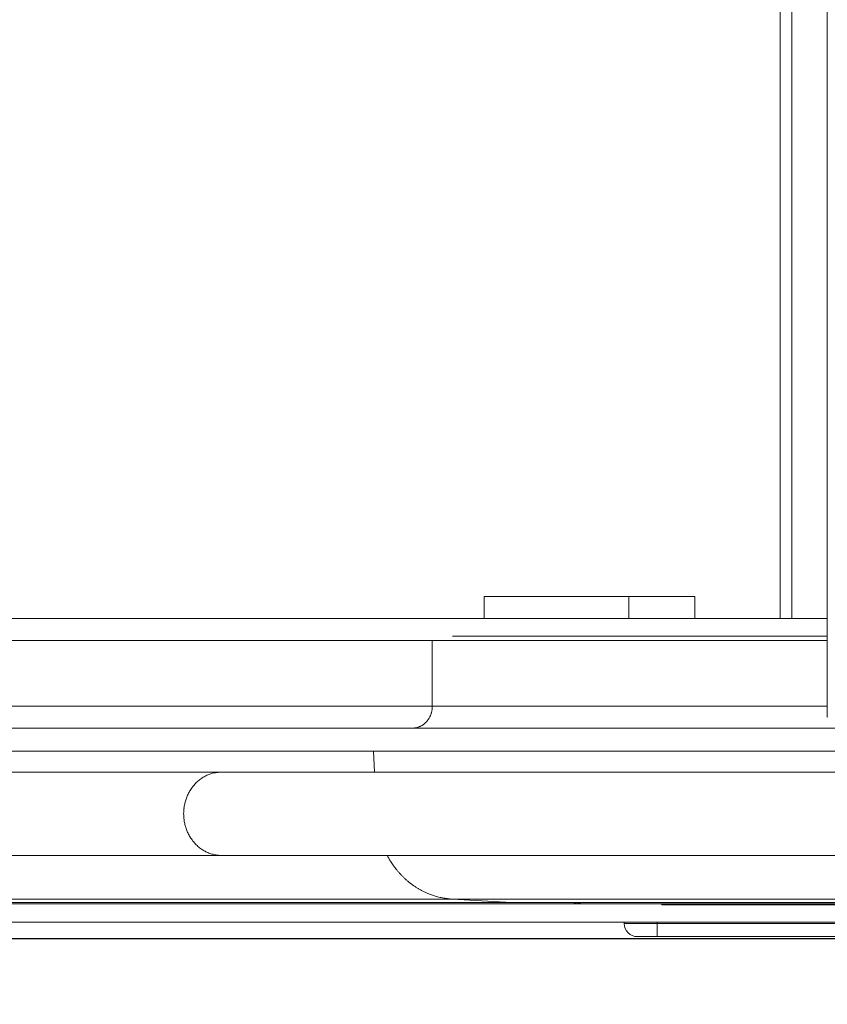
# Model space of a CAD drawing. Extents: x 0 to 59450, y 0 to 42050.
# Tile 234 of 256: x 34338 to 34522, y 35004 to 35228. Entities that reach past the tile are written whole.
import ezdxf

# ---------------------------------------------------------------- set-up
doc = ezdxf.new("R2010")
doc.units = 0
doc.header["$LTSCALE"] = 20
doc.header["$MEASUREMENT"] = 0
doc.layers.get('0').update_dxf_attribs({"linetype": 'CONTINUOUS'})
doc.layers.get('Defpoints').update_dxf_attribs({"linetype": 'CONTINUOUS'})
doc.dimstyles.new('DXF001', dxfattribs={"dimtxt": 3.1, "dimasz": 2, "dimexe": 2, "dimexo": 0.8, "dimgap": 0.09, "dimtad": 1, "dimdsep": 46, "dimtxsty": 'STANDARD', "dimcen": 0.09, "dimazin": 2, "dimtfac": 0.645161, "dimtdec": 4, "dimtmove": 0, "dimatfit": 3, "dimfxl": 1, "dimtvp": 0.66129, "dimtolj": 1, "dimtzin": 0, "dimarcsym": 0})

# ---------------------------------------------------------------- blocks, each defined once
blk = doc.blocks.new('_OPEN')
at = {"color": 0, "linetype": 'ByBlock', "lineweight": -2}
for p, q in [((-1, 0.166667), (0, 0)), ((0, 0), (-1, -0.166667)), ((0, 0), (-1, 0))]:
    blk.add_line(p, q, dxfattribs=at)
blk = doc.blocks.new('*D31')
at = {"color": 0, "linetype": 'Continuous', "lineweight": -2}
for p, q in [((40080.24, 35874.16), (40080.24, 34418.44)), ((34086.45, 35044.92), (34086.45, 34418.44)), ((34088.45, 34420.44), (40078.24, 34420.44))]:
    blk.add_line(p, q, dxfattribs=at)
at = {"layer": 'Defpoints', "color": 0, "linetype": 'Continuous'}
for p in [(40080.24, 35874.96), (34086.45, 35045.72), (40080.24, 34420.44)]:
    blk.add_point(p, dxfattribs=at)
at = {"color": 0, "linetype": 'Continuous', "lineweight": -2, "xscale": 2, "yscale": 2, "zscale": 2, "rotation": 180}
blk.add_blockref('_OPEN', (34086.45, 34420.44), dxfattribs=at)
at = {"color": 0, "linetype": 'Continuous', "lineweight": -2, "xscale": 2, "yscale": 2, "zscale": 2}
blk.add_blockref('_OPEN', (40080.24, 34420.44), dxfattribs=at)
at = {"color": 0, "linetype": 'Continuous', "lineweight": 13, "insert": (37257.25, 34460.53), "char_height": 80, "attachment_point": 5}
blk.add_mtext('\\A1;\\A1;5994', dxfattribs=at)
blk = doc.blocks.new('*D32')
at = {"color": 0, "linetype": 'Continuous', "lineweight": -2}
for p, q in [((36630.84, 38018.76), (33035.56, 38018.76)), ((33037.56, 35020.46), (33037.56, 38016.76)), ((34773.91, 35018.46), (33035.56, 35018.46))]:
    blk.add_line(p, q, dxfattribs=at)
at = {"layer": 'Defpoints', "color": 0, "linetype": 'Continuous'}
for p in [(33037.56, 38018.76), (36631.64, 38018.76), (34774.71, 35018.46)]:
    blk.add_point(p, dxfattribs=at)
at = {"color": 0, "linetype": 'Continuous', "lineweight": -2, "xscale": 2, "yscale": 2, "zscale": 2}
for p, rotation in [((33037.56, 38018.76), 90), ((33037.56, 35018.46), 270)]:
    blk.add_blockref('_OPEN', p, dxfattribs=dict(at, rotation=rotation))
at = {"color": 0, "linetype": 'Continuous', "lineweight": 13, "insert": (32997.47, 36692.51), "char_height": 80, "attachment_point": 5, "rotation": 90}
blk.add_mtext('\\A1;\\A1;3000', dxfattribs=at)

msp = doc.modelspace()

# ---------------------------------------------------------------- linework, layer by layer
at = {"color": 3, "linetype": 'Continuous', "lineweight": 13}
for p, q in [((34522.413, 35858.958), (34522.413, 35068.958)), ((34511.708, 35836.46), (34511.708, 35091.459)), ((34514.409, 35091.459), (34514.409, 35836.459)), ((34444.239, 35091.459), (34444.239, 35096.459)), ((34444.239, 35096.459), (34477.239, 35096.459)), ((34477.239, 35096.459), (34492.239, 35096.459)), ((34477.239, 35096.459), (34477.239, 35091.459)), ((34492.239, 35091.459), (34492.239, 35096.459)), ((34436.946, 35091.459), (34148.582, 35091.459)), ((34511.705, 35091.459), (34436.946, 35091.459)), ((34511.708, 35091.459), (34514.409, 35091.459)), ((34522.413, 35091.459), (34514.409, 35091.459)), ((34522.413, 35087.459), (34436.946, 35087.459)), ((34432.378, 35086.459), (34143.599, 35086.459)), ((34522.413, 35086.459), (34432.378, 35086.459)), ((34432.378, 35071.459), (34432.378, 35086.459)), ((34143.599, 35071.459), (34432.378, 35071.459)), ((34432.378, 35071.458), (34432.373, 35071.22)), ((34432.378, 35071.459), (34522.413, 35071.459)), ((34522.413, 35068.959), (34522.537, 35068.959)), ((34423.489, 35066.459), (34133.902, 35066.459)), ((34642.507, 35066.459), (34423.489, 35066.459)), ((34418.928, 35061.197), (34128.926, 35061.197)), ((34642.507, 35061.197), (34418.928, 35061.197)), ((34419.154, 35056.459), (34418.928, 35061.197)), ((34338.259, 35056.459), (34323.771, 35056.459)), ((34353.17, 35056.458), (34338.259, 35056.459)), ((34368.524, 35056.458), (34353.17, 35056.458)), ((34384.302, 35056.458), (34368.524, 35056.458)), ((34636.74, 35056.458), (34384.302, 35056.458)), ((34375.658, 35046.959), (34375.667, 35047.385)), ((34323.771, 35037.458), (34349.651, 35037.458)), ((34349.651, 35037.458), (34384.302, 35037.458)), ((34384.302, 35037.458), (34383.864, 35037.47)), ((34384.302, 35037.458), (34636.74, 35037.458)), ((34148.558, 35027.508), (34436.924, 35027.508)), ((34436.925, 35027.508), (34436.376, 35027.548)), ((34436.924, 35027.508), (34642.507, 35027.508)), ((34450.411, 35026.735), (34436.924, 35027.508)), ((34163.271, 35026.735), (34450.411, 35026.735)), ((34186.943, 35026.459), (34465.391, 35026.459)), ((34334.091, 35026.728), (34347.535, 35026.728)), ((34347.535, 35026.728), (34360.428, 35026.728)), ((34360.428, 35026.728), (34372.313, 35026.728)), ((34372.313, 35026.728), (34388.631, 35026.728)), ((34388.631, 35026.728), (34415.13, 35026.728)), ((34415.13, 35026.728), (34450.65, 35026.728)), ((34450.411, 35026.735), (34642.507, 35026.735)), ((34450.441, 35026.734), (34450.437, 35026.734)), ((34450.608, 35026.728), (34450.603, 35026.728)), ((34450.622, 35026.728), (34450.617, 35026.728)), ((34450.65, 35026.728), (34450.645, 35026.728)), ((34450.65, 35026.728), (34454.109, 35026.728)), ((34454.109, 35026.728), (34457.868, 35026.728)), ((34457.868, 35026.728), (34461.939, 35026.728)), ((34461.939, 35026.728), (34466.305, 35026.728)), ((34464.608, 35026.728), (34464.637, 35026.706)), ((34465.39, 35026.459), (34467.267, 35026.459)), ((34465.391, 35026.459), (34642.176, 35026.459)), ((34466.305, 35026.728), (34470.971, 35026.728)), ((34467.267, 35026.459), (34469.244, 35026.459)), ((34469.244, 35026.459), (34471.326, 35026.459)), ((34470.971, 35026.728), (34475.917, 35026.728)), ((34471.326, 35026.459), (34473.507, 35026.459)), ((34473.507, 35026.459), (34475.79, 35026.459)), ((34475.79, 35026.459), (34478.172, 35026.459)), ((34475.917, 35026.728), (34481.146, 35026.728)), ((34478.172, 35026.459), (34480.653, 35026.459)), ((34480.653, 35026.459), (34483.23, 35026.459)), ((34481.146, 35026.728), (34486.636, 35026.728)), ((34483.23, 35026.459), (34485.905, 35026.459)), ((34484.586, 35026.446), (34484.584, 35026.448)), ((34484.691, 35026.291), (34484.69, 35026.293)), ((34484.692, 35026.289), (34484.691, 35026.291)), ((34484.694, 35026.287), (34484.692, 35026.289)), ((34484.695, 35026.286), (34484.694, 35026.287)), ((34484.696, 35026.284), (34484.695, 35026.286)), ((34484.698, 35026.282), (34484.696, 35026.284)), ((34484.699, 35026.281), (34484.698, 35026.282)), ((34484.701, 35026.279), (34484.699, 35026.281)), ((34484.702, 35026.277), (34484.701, 35026.279)), ((34484.703, 35026.275), (34484.702, 35026.277)), ((34484.705, 35026.274), (34484.703, 35026.275)), ((34484.706, 35026.272), (34484.705, 35026.274)), ((34484.707, 35026.27), (34484.706, 35026.272)), ((34484.709, 35026.269), (34484.707, 35026.27)), ((34484.71, 35026.267), (34484.709, 35026.269)), ((34484.711, 35026.265), (34484.71, 35026.267)), ((34484.713, 35026.263), (34484.711, 35026.265)), ((34484.714, 35026.262), (34484.713, 35026.263)), ((34484.716, 35026.26), (34484.714, 35026.262)), ((34484.717, 35026.258), (34484.716, 35026.26)), ((34484.718, 35026.257), (34484.717, 35026.258)), ((34484.72, 35026.255), (34484.718, 35026.257)), ((34484.721, 35026.253), (34484.72, 35026.255)), ((34484.723, 35026.252), (34484.721, 35026.253)), ((34484.724, 35026.25), (34484.723, 35026.252)), ((34484.725, 35026.248), (34484.724, 35026.25)), ((34484.727, 35026.247), (34484.725, 35026.248)), ((34484.728, 35026.245), (34484.727, 35026.247)), ((34484.729, 35026.243), (34484.728, 35026.245)), ((34484.731, 35026.242), (34484.729, 35026.243)), ((34484.732, 35026.24), (34484.731, 35026.242)), ((34484.734, 35026.238), (34484.732, 35026.24)), ((34484.735, 35026.237), (34484.734, 35026.238)), ((34484.736, 35026.235), (34484.735, 35026.237)), ((34484.738, 35026.233), (34484.736, 35026.235)), ((34484.739, 35026.232), (34484.738, 35026.233)), ((34484.741, 35026.23), (34484.739, 35026.232)), ((34484.742, 35026.228), (34484.741, 35026.23)), ((34484.743, 35026.227), (34484.742, 35026.228)), ((34484.745, 35026.225), (34484.743, 35026.227)), ((34484.746, 35026.223), (34484.745, 35026.225)), ((34484.748, 35026.222), (34484.746, 35026.223)), ((34484.749, 35026.22), (34484.748, 35026.222)), ((34484.75, 35026.218), (34484.749, 35026.22)), ((34484.752, 35026.217), (34484.75, 35026.218)), ((34484.753, 35026.215), (34484.752, 35026.217)), ((34484.754, 35026.214), (34484.753, 35026.215)), ((34484.756, 35026.212), (34484.754, 35026.214)), ((34484.757, 35026.21), (34484.756, 35026.212)), ((34484.759, 35026.209), (34484.757, 35026.21)), ((34484.76, 35026.207), (34484.759, 35026.209)), ((34484.761, 35026.205), (34484.76, 35026.207)), ((34484.763, 35026.204), (34484.761, 35026.205)), ((34484.764, 35026.202), (34484.763, 35026.204)), ((34484.766, 35026.2), (34484.764, 35026.202)), ((34484.767, 35026.199), (34484.766, 35026.2)), ((34484.769, 35026.197), (34484.767, 35026.199)), ((34484.77, 35026.196), (34484.769, 35026.197)), ((34484.771, 35026.194), (34484.77, 35026.196)), ((34484.773, 35026.192), (34484.771, 35026.194)), ((34484.774, 35026.191), (34484.773, 35026.192)), ((34484.775, 35026.189), (34484.774, 35026.191)), ((34484.777, 35026.188), (34484.775, 35026.189)), ((34484.79, 35026.172), (34484.789, 35026.174)), ((34774.705, 35026.171), (34484.791, 35026.171)), ((34485.905, 35026.459), (34488.671, 35026.459)), ((34486.636, 35026.728), (34492.385, 35026.728)), ((34488.671, 35026.459), (34491.531, 35026.459)), ((34491.531, 35026.459), (34494.48, 35026.459)), ((34492.385, 35026.728), (34498.371, 35026.728)), ((34494.48, 35026.459), (34497.517, 35026.459)), ((34497.517, 35026.459), (34500.639, 35026.459)), ((34498.371, 35026.728), (34504.588, 35026.728)), ((34500.639, 35026.459), (34503.844, 35026.459)), ((34503.844, 35026.459), (34507.128, 35026.459)), ((34504.588, 35026.728), (34511.012, 35026.728)), ((34507.128, 35026.459), (34510.491, 35026.459)), ((34510.491, 35026.459), (34513.926, 35026.459)), ((34511.012, 35026.728), (34517.634, 35026.728)), ((34513.926, 35026.459), (34517.434, 35026.459)), ((34517.434, 35026.459), (34521.009, 35026.459)), ((34517.634, 35026.728), (34524.43, 35026.728)), ((34521.009, 35026.459), (34524.649, 35026.459)), ((34299.287, 35022.283), (34493.512, 35022.283)), ((34476.162, 35022.283), (34476.162, 35021.959)), ((34483.662, 35021.959), (34476.162, 35021.959)), ((34483.662, 35021.959), (34483.662, 35022.283)), ((34583.662, 35021.959), (34483.662, 35021.959)), ((34483.662, 35018.959), (34483.662, 35021.959)), ((34493.513, 35022.283), (34774.704, 35022.283)), ((34479.162, 35018.959), (34483.662, 35018.959)), ((34483.662, 35018.959), (34583.662, 35018.959))]:
    msp.add_line(p, q, dxfattribs=at)
for centre, radius, start, end in [((34427.031, 35071.443), 5.347, 335.81759, 338.64166), ((34426.955, 35071.461), 5.424, 338.75645, 341.52053), ((34426.932, 35071.467), 5.449, 341.53454, 344.26325), ((34426.902, 35071.464), 5.477, 344.37762, 347.06254), ((34426.844, 35071.477), 5.536, 347.06715, 349.6929), ((34426.676, 35071.492), 5.704, 349.84571, 352.35904), ((34426.838, 35071.47), 5.541, 352.36297, 354.91041), ((34427.206, 35071.441), 5.171, 354.86755, 357.54841), ((34427.657, 35070.975), 4.553, 301.62707, 304.82856), ((34427.674, 35070.971), 4.541, 304.67892, 307.93154), ((34427.579, 35071.076), 4.681, 308.05615, 311.23899), ((34427.509, 35071.156), 4.787, 311.23524, 314.36908), ((34427.464, 35071.191), 4.844, 314.47089, 317.5889), ((34427.411, 35071.239), 4.916, 317.58679, 320.67593), ((34427.339, 35071.288), 5.003, 320.767, 323.81196), ((34427.277, 35071.332), 5.078, 323.82282, 326.8277), ((34427.204, 35071.366), 5.158, 326.95563, 329.91394), ((34427.152, 35071.397), 5.219, 329.9027, 332.82133), ((34427.078, 35071.423), 5.296, 332.93969, 335.80637), ((34427.332, 35074.769), 8.323, 273.2983, 276.76728), ((34428.073, 35069.808), 3.312, 274.15116, 280.88436), ((34428.002, 35070.231), 3.741, 280.72859, 284.72012), ((34426.117, 35075.299), 9.138, 288.08116, 289.40611), ((34427.69, 35070.876), 4.444, 289.21348, 292.24134), ((34428.023, 35070.292), 3.778, 290.92598, 294.74133), ((34427.772, 35070.81), 4.353, 294.88846, 298.18016), ((34427.571, 35071.122), 4.723, 298.54287, 301.5776), ((34384.579, 35048.036), 8.486, 110.34037, 113.4648), ((34388.002, 35038.964), 18.182, 109.2011, 110.5165), ((34383.923, 35049.325), 7.07, 101.40053, 105.59868), ((34383.776, 35050.15), 6.232, 94.4136, 101.56736), ((34385.28, 35040.651), 15.838, 93.53983, 97.19511), ((34385.084, 35047.41), 9.317, 136.10532, 139.19218), ((34384.983, 35047.48), 9.195, 132.86494, 135.98643), ((34384.836, 35047.629), 8.986, 129.63313, 132.81857), ((34384.634, 35047.844), 8.692, 126.23357, 129.51438), ((34384.673, 35047.83), 8.726, 123.14727, 126.3856), ((34384.844, 35047.544), 9.058, 119.98243, 123.06299), ((34384.42, 35048.16), 8.313, 116.20478, 119.57636), ((34383.89, 35049.192), 7.153, 112.08532, 116.04224), ((34385.692, 35047.041), 10.028, 151.30218, 154.12658), ((34385.598, 35047.092), 9.922, 148.42599, 151.2983), ((34385.45, 35047.156), 9.762, 145.36101, 148.29525), ((34385.337, 35047.232), 9.625, 142.36027, 145.34466), ((34385.18, 35047.327), 9.443, 139.1912, 142.23802), ((34386.154, 35046.934), 10.499, 165.23219, 167.77921), ((34386.098, 35046.93), 10.446, 162.53439, 165.13291), ((34386.071, 35046.934), 10.419, 159.87539, 162.51474), ((34385.917, 35046.965), 10.264, 157.03205, 159.74212), ((34385.839, 35046.998), 10.179, 154.27211, 157.03151), ((34385.4, 35046.995), 9.741, 175.15486, 177.70566), ((34386.258, 35046.933), 10.601, 172.81674, 175.21128), ((34386.619, 35046.888), 10.966, 170.46436, 172.82308), ((34386.26, 35046.916), 10.607, 167.80812, 170.29086), ((34396.17, 35047.881), 20.533, 182.57349, 185.33085), ((34383.889, 35046.439), 8.176, 183.26254, 188.61969), ((34384.731, 35046.541), 9.023, 188.45706, 191.7105), ((34396.017, 35049.843), 20.767, 194.31227, 195.4562), ((34385.998, 35047.04), 10.363, 195.28494, 197.83242), ((34384.475, 35046.377), 8.711, 196.74396, 199.98626), ((34385.444, 35046.737), 9.745, 200.03124, 202.90553), ((34385.923, 35046.986), 10.283, 203.14535, 205.85939), ((34385.383, 35046.725), 9.684, 205.85766, 208.77809), ((34385.166, 35046.567), 9.417, 208.57423, 211.60589), ((34385.157, 35046.566), 9.409, 211.63024, 214.67588), ((34385.11, 35046.522), 9.345, 214.61762, 217.69094), ((34384.969, 35046.418), 9.171, 217.71687, 220.85392), ((34384.877, 35046.316), 9.034, 220.74371, 223.92804), ((34384.787, 35046.24), 8.916, 223.97971, 227.2006), ((34384.713, 35046.141), 8.793, 227.11571, 230.36997), ((34384.631, 35046.055), 8.675, 230.4212, 233.70344), ((34384.571, 35045.951), 8.556, 233.61974, 236.92833), ((34384.508, 35045.874), 8.457, 237.00081, 240.32184), ((34384.465, 35045.781), 8.355, 240.26031, 243.59333), ((34384.426, 35045.732), 8.294, 243.68655, 247.00946), ((34384.395, 35045.636), 8.193, 246.9453, 250.27447), ((34384.354, 35045.563), 8.11, 250.37099, 253.69199), ((34384.355, 35045.549), 8.098, 253.65948, 256.9451), ((34384.362, 35045.682), 8.229, 257.10812, 260.29655), ((34384.325, 35045.439), 7.983, 260.26486, 263.50367), ((34384.278, 35044.999), 7.541, 263.47869, 266.85032), ((34458.073, 35058.2), 41.551, 209.94428, 212.01465), ((34436.207, 35043.988), 15.484, 210.32043, 214.55902), ((34437.528, 35044.836), 17.053, 214.3861, 216.88453), ((34463.474, 35066.79), 51.021, 219.11688, 219.76791), ((34439.875, 35047.102), 20.288, 219.66187, 221.46681), ((34437.09, 35044.3), 16.347, 220.57148, 222.94822), ((34438.867, 35045.983), 18.795, 223.01172, 225.02586), ((34439.78, 35047.026), 20.178, 225.28696, 227.12684), ((34438.867, 35046.051), 18.843, 227.14392, 229.11667), ((34438.497, 35045.559), 18.228, 228.98222, 231.01954), ((34438.602, 35045.719), 18.419, 231.08027, 233.08231), ((34438.586, 35045.691), 18.387, 233.07059, 235.06188), ((34438.442, 35045.513), 18.159, 235.11295, 237.11649), ((34438.35, 35045.343), 17.965, 237.06758, 239.07955), ((34438.292, 35045.282), 17.884, 239.13893, 241.14422), ((34438.235, 35045.164), 17.752, 241.12056, 243.12519), ((34438.178, 35045.081), 17.653, 243.16809, 245.16668), ((34438.126, 35044.956), 17.517, 245.14855, 247.14562), ((34438.083, 35044.897), 17.447, 247.20003, 249.18659), ((34438.051, 35044.793), 17.338, 249.16282, 251.14373), ((34438.022, 35044.764), 17.301, 251.2055, 253.17052), ((34437.991, 35044.649), 17.182, 253.15792, 255.11738), ((34437.954, 35044.575), 17.101, 255.17378, 257.12181), ((34437.958, 35044.562), 17.09, 257.09863, 259.02763), ((34437.972, 35044.779), 17.305, 259.12055, 261.00464), ((34437.92, 35044.421), 16.944, 260.9889, 262.892), ((34437.828, 35043.667), 16.184, 262.88362, 264.85245), ((34450.882, 35033.972), 7.251, 266.28235, 266.36865), ((34450.589, 35029.428), 2.698, 266.46431, 266.64091), ((34450.602, 35029.697), 2.968, 266.70905, 266.81155), ((34450.68, 35030.37), 3.643, 266.23236, 266.30485), ((34450.628, 35029.732), 3.004, 266.5186, 266.61414), ((34450.596, 35030.17), 3.439, 267.57404, 267.65407), ((34450.695, 35030.451), 3.726, 266.31156, 266.38399), ((34450.61, 35030.28), 3.55, 267.57529, 267.65282), ((34450.683, 35030.18), 3.455, 266.38378, 266.46355), ((34450.619, 35030.18), 3.451, 267.5243, 267.6024), ((34450.699, 35030.286), 3.561, 266.38498, 266.46236), ((34450.629, 35030.267), 3.538, 267.57516, 267.65295), ((34450.633, 35030.187), 3.458, 267.52438, 267.60232), ((34450.638, 35030.269), 3.541, 267.57519, 267.65292), ((34450.643, 35030.274), 3.546, 267.57524, 267.65287), ((34450.648, 35030.201), 3.473, 267.52455, 267.60215), ((34450.653, 35030.276), 3.549, 267.57527, 267.65284), ((34450.658, 35030.28), 3.552, 267.57531, 267.6528), ((34450.663, 35030.208), 3.481, 267.52464, 267.60207), ((34450.668, 35030.285), 3.558, 267.57537, 267.65274), ((34450.673, 35030.287), 3.56, 267.5754, 267.65272), ((34450.603, 35030.216), 3.487, 268.7425, 268.81975), ((34450.682, 35030.292), 3.565, 267.57545, 267.65266), ((34450.613, 35030.22), 3.492, 268.74256, 268.81969), ((34450.692, 35030.297), 3.571, 267.57551, 267.6526), ((34450.623, 35030.3), 3.572, 268.768, 268.84502), ((34450.627, 35030.228), 3.5, 268.74264, 268.81961), ((34450.707, 35030.304), 3.578, 267.57559, 267.65252), ((34450.637, 35030.233), 3.505, 268.7427, 268.81955), ((34450.642, 35030.317), 3.589, 268.76818, 268.84484), ((34450.647, 35030.237), 3.509, 268.74274, 268.8195), ((34450.651, 35030.292), 3.564, 268.76792, 268.8451), ((34450.656, 35030.249), 3.521, 268.74288, 268.81937), ((34450.663, 35030.42), 3.692, 268.76926, 268.84376), ((34450.591, 35030.227), 3.499, 269.96152, 270.03848), ((34450.664, 35029.984), 3.256, 268.76427, 268.84875), ((34450.677, 35030.342), 3.614, 268.74386, 268.81839), ((34450.678, 35030.019), 3.292, 268.76473, 268.84829), ((34450.643, 35028.061), 1.334, 268.68016, 268.88209), ((34450.624, 35026.087), 0.641, 89.79, 90.21), ((34450.659, 35028.179), 1.451, 268.71174, 268.90128), ((34450.634, 35026.859), 0.132, 268.97665, 271.02335), ((34450.638, 35026.829), 0.101, 268.66778, 271.33222), ((34450.638, 35026.856), 0.128, 271.38548, 273.48782), ((34465.45, 35027.832), 1.389, 234.15807, 235.65029), ((34465.434, 35027.813), 1.364, 235.77198, 237.28828), ((34465.426, 35027.802), 1.35, 237.31671, 238.84154), ((34465.425, 35027.794), 1.343, 238.71721, 240.23758), ((34465.417, 35027.791), 1.337, 240.43552, 241.95704), ((34465.415, 35027.782), 1.328, 241.87468, 243.39569), ((34465.412, 35027.773), 1.318, 243.33244, 244.85454), ((34465.407, 35027.768), 1.312, 244.9602, 246.47913), ((34465.405, 35027.758), 1.302, 246.39092, 247.90955), ((34465.401, 35027.757), 1.299, 248.06165, 249.57566), ((34465.403, 35027.75), 1.293, 249.3754, 250.88786), ((34465.395, 35027.744), 1.285, 251.13384, 252.64003), ((34465.397, 35027.736), 1.278, 252.4345, 253.93789), ((34465.397, 35027.737), 1.279, 253.96699, 255.46255), ((34465.391, 35027.728), 1.269, 255.59662, 257.08809), ((34465.395, 35027.725), 1.266, 256.91991, 258.40192), ((34465.393, 35027.719), 1.26, 258.43602, 259.91286), ((34465.391, 35027.722), 1.263, 260.00856, 261.4748), ((34465.388, 35027.711), 1.252, 261.5213, 262.98074), ((34465.394, 35027.714), 1.256, 262.75702, 264.20338), ((34465.39, 35027.709), 1.25, 264.34973, 265.78978), ((34465.39, 35027.708), 1.249, 265.78926, 267.21866), ((34465.389, 35027.709), 1.25, 267.25283, 268.66958), ((34465.392, 35027.713), 1.254, 268.55192, 269.94533), ((34465.39, 35027.709), 1.25, 270.04772, 271.45012), ((34465.392, 35027.722), 1.263, 271.33759, 272.74), ((34465.39, 35027.736), 1.277, 272.81058, 274.204), ((34465.39, 35027.729), 1.271, 274.2219, 275.63859), ((34465.386, 35027.729), 1.271, 275.80509, 277.23451), ((34465.391, 35027.732), 1.273, 277.00468, 278.44499), ((34465.388, 35027.735), 1.277, 278.56378, 280.01007), ((34465.386, 35027.738), 1.28, 280.06326, 281.52179), ((34465.384, 35027.738), 1.28, 281.60584, 283.07234), ((34465.388, 35027.738), 1.279, 282.91765, 284.39764), ((34465.381, 35027.745), 1.288, 284.59006, 286.07116), ((34465.382, 35027.758), 1.3, 285.86088, 287.34161), ((34465.381, 35027.75), 1.292, 287.52478, 289.02353), ((34465.386, 35027.729), 1.271, 289.09883, 290.63791), ((34465.375, 35027.768), 1.312, 290.49423, 291.98945), ((34465.34, 35027.854), 1.405, 291.97284, 293.36985), ((34465.378, 35027.754), 1.297, 293.60054, 295.1524), ((34465.454, 35027.583), 1.11, 295.34869, 297.21414), ((34465.344, 35027.846), 1.395, 296.31478, 297.71641), ((34464.182, 35030.066), 3.9, 297.65997, 298.11535), ((34465.445, 35027.619), 1.148, 300.03508, 302.03928), ((34465.505, 35027.527), 1.038, 301.91488, 305.36349), ((34464.525, 35029.033), 2.834, 303.9045, 305.56522), ((34486.506, 35027.5), 2.191, 208.37154, 208.51432), ((34485.286, 35026.843), 0.805, 208.90801, 209.2012), ((34485.39, 35026.886), 0.917, 208.35763, 208.52823), ((34485.539, 35026.969), 1.088, 208.75067, 208.87091), ((34485.382, 35026.876), 0.905, 208.53111, 208.6898), ((34485.495, 35026.959), 1.045, 209.67855, 209.81122), ((34485.546, 35027.013), 1.115, 210.90383, 211.02368), ((34485.529, 35026.973), 1.08, 209.68075, 209.80901), ((34485.461, 35026.956), 1.013, 210.8978, 211.02972), ((34485.526, 35026.966), 1.074, 209.68038, 209.80938), ((34485.492, 35026.969), 1.047, 210.89992, 211.0276), ((34485.534, 35026.965), 1.081, 209.68077, 209.80899), ((34485.489, 35026.962), 1.041, 210.89957, 211.02794), ((34485.494, 35026.962), 1.045, 210.89982, 211.02769), ((34485.497, 35026.962), 1.047, 210.89997, 211.02755), ((34485.545, 35026.96), 1.088, 209.6812, 209.80857), ((34485.503, 35026.959), 1.051, 210.90016, 211.02735), ((34485.506, 35027.004), 1.077, 212.96042, 213.08731), ((34485.509, 35026.957), 1.055, 210.90042, 211.02709), ((34485.512, 35026.957), 1.057, 210.90056, 211.02695), ((34485.515, 35026.955), 1.059, 210.90067, 211.02684), ((34485.518, 35027), 1.086, 212.96093, 213.0868), ((34485.475, 35026.954), 1.025, 212.21282, 212.33847), ((34485.525, 35026.999), 1.09, 212.9612, 213.08654), ((34485.528, 35026.952), 1.068, 210.90121, 211.02631), ((34485.531, 35026.952), 1.071, 210.90136, 211.02615), ((34485.488, 35026.997), 1.059, 214.31807, 214.44262), ((34485.538, 35026.95), 1.076, 210.90165, 211.02587), ((34485.495, 35026.996), 1.064, 214.31836, 214.44233), ((34485.545, 35026.995), 1.105, 212.96205, 213.08569), ((34485.501, 35026.948), 1.044, 212.21395, 212.33733), ((34485.552, 35026.994), 1.111, 212.96234, 213.08539), ((34485.508, 35026.947), 1.049, 212.21426, 212.33703), ((34485.512, 35026.994), 1.078, 214.31915, 214.44154), ((34485.562, 35026.993), 1.119, 212.96278, 213.08495), ((34485.518, 35026.992), 1.081, 214.31935, 214.44134), ((34485.523, 35026.945), 1.06, 212.2149, 212.33639), ((34485.532, 35026.996), 1.095, 214.32013, 214.44056), ((34485.556, 35027.009), 1.122, 214.32159, 214.4391), ((34485.603, 35027.039), 1.179, 214.32439, 214.4363), ((34485.628, 35027.054), 1.208, 214.32573, 214.43496), ((34485.634, 35027.055), 1.213, 214.32597, 214.43472), ((34485.643, 35027.058), 1.223, 214.3264, 214.43428), ((34485.66, 35027.067), 1.241, 214.32719, 214.4335), ((34485.673, 35027.073), 1.255, 214.32781, 214.43288), ((34485.687, 35027.08), 1.271, 214.32846, 214.43223), ((34485.645, 35027.086), 1.24, 215.78634, 215.88896), ((34485.716, 35027.094), 1.303, 214.32972, 214.43097), ((34485.73, 35027.101), 1.318, 214.33031, 214.43038), ((34485.688, 35027.109), 1.289, 215.7883, 215.88701), ((34485.761, 35027.117), 1.352, 214.33158, 214.42911), ((34485.719, 35027.126), 1.323, 215.78957, 215.88573), ((34485.794, 35027.133), 1.389, 214.33286, 214.42783), ((34485.75, 35027.143), 1.359, 215.79085, 215.88446), ((34485.828, 35027.213), 1.463, 216.33814, 216.43056), ((34485.784, 35027.162), 1.397, 215.79213, 215.88317), ((34485.864, 35027.171), 1.468, 214.33542, 214.42527), ((34485.819, 35027.182), 1.437, 215.7934, 215.88191), ((34485.833, 35027.254), 1.492, 217.83121, 217.91876), ((34485.846, 35027.195), 1.467, 215.79431, 215.881), ((34485.925, 35027.201), 1.535, 214.33737, 214.42332), ((34485.872, 35027.209), 1.496, 215.79514, 215.88017), ((34485.885, 35027.283), 1.551, 217.83286, 217.91711), ((34485.899, 35027.223), 1.526, 215.79598, 215.87933), ((34485.912, 35027.229), 1.541, 215.79637, 215.87893), ((34485.928, 35027.308), 1.6, 217.83417, 217.9158), ((34485.942, 35027.245), 1.574, 215.79724, 215.87807), ((34485.958, 35027.326), 1.635, 217.83503, 217.91493), ((34485.973, 35027.262), 1.609, 215.79811, 215.8772), ((34485.99, 35027.271), 1.628, 215.79858, 215.87673), ((34486.005, 35027.354), 1.69, 217.83632, 217.91365), ((34485.948, 35027.29), 1.605, 217.36717, 217.44354), ((34486.039, 35027.375), 1.73, 217.83721, 217.91275), ((34486.059, 35027.31), 1.706, 215.80037, 215.87493), ((34486.075, 35027.397), 1.772, 217.83812, 217.91185), ((34486.016, 35027.331), 1.684, 217.36895, 217.44176), ((34486.114, 35027.422), 1.818, 217.83904, 217.91093), ((34486.14, 35027.358), 1.799, 215.8023, 215.873), ((34486.075, 35027.45), 1.805, 219.43751, 219.50741), ((34486.172, 35027.376), 1.836, 215.80301, 215.8723), ((34486.101, 35027.465), 1.835, 219.43807, 219.50685), ((34486.198, 35027.389), 1.865, 215.80354, 215.87177), ((34486.125, 35027.479), 1.863, 219.43859, 219.50633), ((34486.224, 35027.488), 1.945, 217.8414, 217.90857), ((34483.512, 35025.079), 1.682, 41.14972, 41.22214), ((34483.674, 35025.287), 1.424, 39.05238, 39.13533), ((34483.816, 35025.34), 1.281, 41.13837, 41.23348), ((34483.915, 35025.478), 1.117, 39.04098, 39.14674), ((34484.05, 35025.545), 0.97, 40.85576, 40.973), ((34484.08, 35025.563), 0.935, 41.12081, 41.25104), ((34484.165, 35025.673), 0.8, 39.02002, 39.1677), ((34484.231, 35025.694), 0.735, 40.83703, 40.99174), ((34484.222, 35025.684), 0.749, 40.83845, 40.99031), ((34479.162, 35021.959), 3, 180, 270)]:
    msp.add_arc(centre, radius, start, end, dxfattribs=at)

# ---------------------------------------------------------------- dimensions: what is measured, and where the dimension line sits
at = {"linetype": 'Continuous', "lineweight": 13}
dim = msp.add_linear_dim(base=(33037.556, 38018.759), p1=(34774.705, 35018.459), p2=(36631.641, 38018.759), angle=90, text='\\A1;3000', dimstyle='DXF001', override={"dimtxt": 80, "dimasz": 2, "dimblk1": 'OPEN', "dimblk2": 'OPEN', "dimsah": 1}, dxfattribs=at)
dim.commit()
dim.dimension.update_dxf_attribs({"geometry": '*D32', "text_midpoint": (33037.556, 36692.509), "dimtype": 160})
at = {"color": 7, "linetype": 'Continuous', "lineweight": 13}
dim = msp.add_linear_dim(base=(40080.241, 34420.443), p1=(34086.452, 35045.722), p2=(40080.241, 35874.959), text='\\A1;5994', dimstyle='DXF001', override={"dimtxt": 80, "dimasz": 2, "dimblk1": 'OPEN', "dimblk2": 'OPEN', "dimsah": 1}, dxfattribs=at)
dim.commit()
dim.dimension.update_dxf_attribs({"geometry": '*D31', "text_midpoint": (37257.246, 34420.443), "dimtype": 160})

doc.saveas('drawing.dxf')
